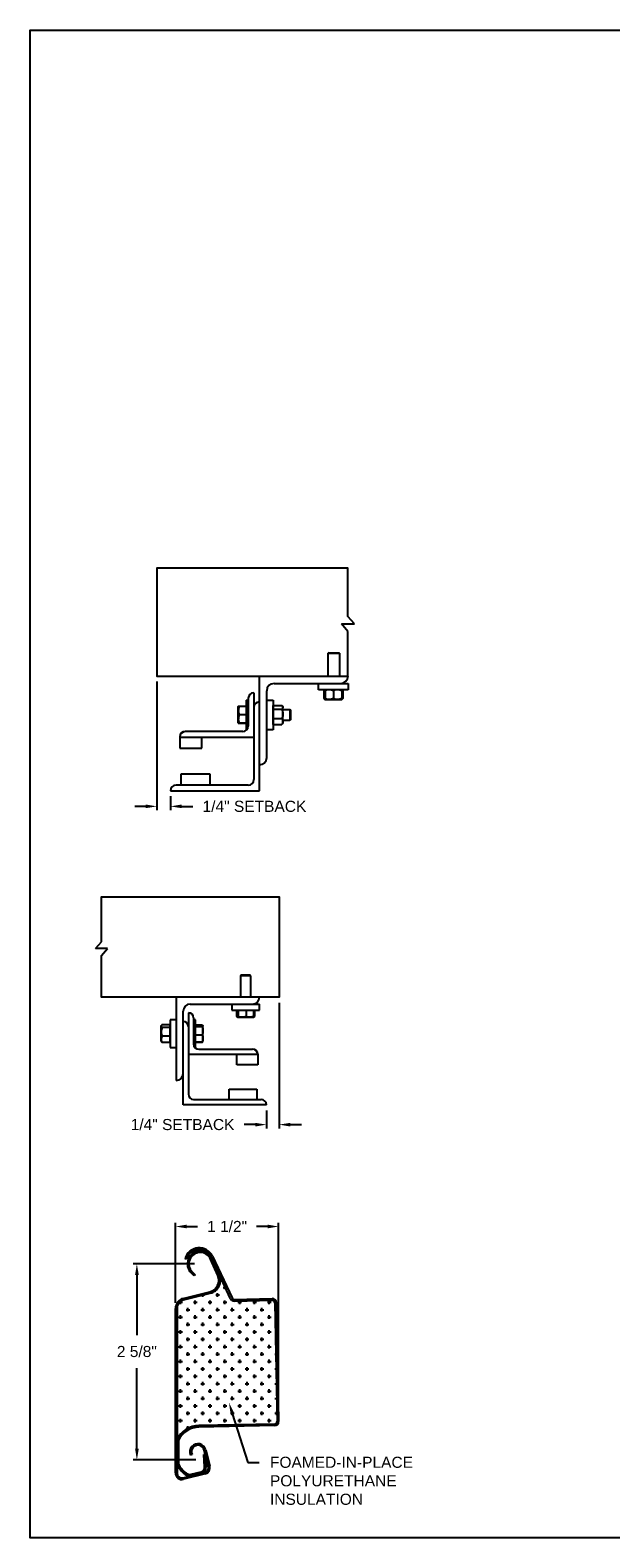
# Model space of a CAD drawing. Header units: inches. Extents: x 169.6 to 213.7, y 195.1 to 247.7.
# Tile 11 of 51: x 169.6 to 174.5, y 214.8 to 227.5. Entities that reach past the tile are written whole.
import ezdxf
from ezdxf import colors
from ezdxf.entities.mleader import LeaderData, LeaderLine
from ezdxf.math import Vec2, Vec3

# ---------------------------------------------------------------- set-up
doc = ezdxf.new("R2010")
doc.units = ezdxf.units.IN
doc.header["$LTSCALE"] = 0.25
doc.header["$MEASUREMENT"] = 0
doc.layers.add('ANNOTATIONS', color=1, linetype='Continuous')
doc.layers.add('DETAILS', color=4, linetype='Continuous')
doc.styles.add('ARIAL', font='arial.ttf', dxfattribs={"height": 0.09375})
doc.dimstyles.new('ARIAL', dxfattribs={"dimtxt": 0.09375, "dimasz": 0.09375, "dimexe": 0.03125, "dimexo": 0.046875, "dimgap": 0.09, "dimtad": 0, "dimtih": 1, "dimtoh": 1, "dimdec": 4, "dimzin": 0, "dimdsep": 46, "dimlunit": 4, "dimtxsty": 'ARIAL', "dimcen": 0.09, "dimadec": 0, "dimazin": 0, "dimtfac": 1, "dimtdec": 4, "dimtix": 1, "dimtofl": 0, "dimtmove": 0, "dimatfit": 3, "dimfxl": 0.18, "dimfrac": 2, "dimtolj": 1, "dimtzin": 0, "dimarcsym": 0})
doc.dimstyles.new('STANDARD$0', dxfattribs={"dimtxt": 0.09375, "dimasz": 0.09375, "dimexe": 0.03125, "dimexo": 0.046875, "dimgap": 0.09, "dimtad": 0, "dimtih": 1, "dimtoh": 1, "dimdec": 4, "dimzin": 0, "dimdsep": 46, "dimtxsty": 'ARIAL', "dimcen": 0.09, "dimadec": 0, "dimazin": 0, "dimtfac": 1, "dimtdec": 4, "dimtofl": 0, "dimtmove": 0, "dimatfit": 1, "dimfxl": 1, "dimtolj": 1, "dimtzin": 0, "dimarcsym": 0})

# ---------------------------------------------------------------- blocks, each defined once
blk = doc.blocks.new('*D42')
at = {"layer": 'ANNOTATIONS', "color": 0, "lineweight": -2, "transparency": 16777216}
for p, q in [((170.659, 221.991), (170.659, 220.906)), ((170.774, 221.022), (170.774, 220.906)), ((170.565, 220.937), (170.472, 220.937)), ((170.868, 220.937), (170.962, 220.937))]:
    blk.add_line(p, q, dxfattribs=at)
at = {"layer": 'ANNOTATIONS', "color": 0, "transparency": 16777216}
for points in [[(170.565, 220.953), (170.565, 220.922), (170.659, 220.937)], [(170.868, 220.953), (170.868, 220.922), (170.774, 220.937)]]:
    blk.add_solid(points, dxfattribs=at)
at = {"layer": 'defpoints', "color": 0, "transparency": 16777216}
for p in [(170.659, 222.038), (170.774, 221.069), (170.774, 220.937)]:
    blk.add_point(p, dxfattribs=at)
at = {"layer": 'ANNOTATIONS', "color": 0, "transparency": 16777216, "insert": (171.483, 220.937), "char_height": 0.09375, "attachment_point": 5, "style": 'ARIAL'}
blk.add_mtext('\\A1;1/4" SETBACK', dxfattribs=at)
blk = doc.blocks.new('*D41')
at = {"layer": 'ANNOTATIONS', "color": 0, "lineweight": -2, "transparency": 16777216}
for p, q in [((171.692, 219.277), (171.692, 218.217)), ((171.584, 218.369), (171.584, 218.217)), ((171.49, 218.249), (171.397, 218.249)), ((171.786, 218.249), (171.88, 218.249))]:
    blk.add_line(p, q, dxfattribs=at)
at = {"layer": 'ANNOTATIONS', "color": 0, "transparency": 16777216}
for points in [[(171.49, 218.264), (171.49, 218.233), (171.584, 218.249)], [(171.786, 218.264), (171.786, 218.233), (171.692, 218.249)]]:
    blk.add_solid(points, dxfattribs=at)
at = {"layer": 'defpoints', "color": 0, "transparency": 16777216}
for p in [(171.692, 219.324), (171.584, 218.416), (171.584, 218.249)]:
    blk.add_point(p, dxfattribs=at)
at = {"layer": 'ANNOTATIONS', "color": 0, "transparency": 16777216, "insert": (170.876, 218.249), "char_height": 0.09375, "attachment_point": 5, "style": 'ARIAL'}
blk.add_mtext('\\A1;1/4" SETBACK', dxfattribs=at)
blk = doc.blocks.new('*D49')
at = {"layer": 'ANNOTATIONS', "color": 0, "lineweight": -2, "transparency": 16777216}
for p, q in [((170.816, 216.743), (170.816, 217.419)), ((171.687, 215.789), (171.687, 217.419)), ((170.91, 217.388), (171.003, 217.388)), ((171.594, 217.388), (171.5, 217.388))]:
    blk.add_line(p, q, dxfattribs=at)
at = {"layer": 'ANNOTATIONS', "color": 0, "transparency": 16777216}
for points in [[(170.91, 217.404), (170.91, 217.373), (170.816, 217.388)], [(171.594, 217.404), (171.594, 217.373), (171.687, 217.388)]]:
    blk.add_solid(points, dxfattribs=at)
at = {"layer": 'defpoints', "color": 0, "transparency": 16777216}
for p in [(171.687, 217.388), (170.816, 216.696), (171.687, 215.742)]:
    blk.add_point(p, dxfattribs=at)
at = {"layer": 'ANNOTATIONS', "color": 0, "transparency": 16777216, "insert": (171.252, 217.388), "char_height": 0.0938, "attachment_point": 5, "style": 'ARIAL'}
blk.add_mtext('\\A1;1 1/2"', dxfattribs=at)
blk = doc.blocks.new('*D50')
at = {"layer": 'ANNOTATIONS', "color": 0, "lineweight": -2, "transparency": 16777216}
for p, q in [((170.978, 217.073), (170.459, 217.073)), ((170.49, 216.979), (170.49, 216.47)), ((170.49, 215.511), (170.49, 216.193)), ((170.987, 215.417), (170.459, 215.417))]:
    blk.add_line(p, q, dxfattribs=at)
at = {"layer": 'ANNOTATIONS', "color": 0, "transparency": 16777216}
for points in [[(170.475, 216.979), (170.506, 216.979), (170.49, 217.073)], [(170.475, 215.511), (170.506, 215.511), (170.49, 215.417)]]:
    blk.add_solid(points, dxfattribs=at)
at = {"layer": 'defpoints', "color": 0, "transparency": 16777216}
for p in [(171.025, 217.073), (170.49, 215.417), (171.034, 215.417)]:
    blk.add_point(p, dxfattribs=at)
at = {"layer": 'ANNOTATIONS', "color": 0, "transparency": 16777216, "insert": (170.49, 216.332), "char_height": 0.0938, "attachment_point": 5, "style": 'ARIAL'}
blk.add_mtext('\\A1;2 5/8"', dxfattribs=at)

msp = doc.modelspace()

# ---------------------------------------------------------------- hatches: boundary and pattern name
at = {"layer": 'DETAILS'}
h = msp.add_hatch(dxfattribs=at)
h.set_pattern_fill('CROSS', color=256, scale=0.25, style=0)
h.set_pattern_definition([(0, (157.40541, 203.435784), (0.0625, 0.0625), [0.03125, -0.09375]), (90, (157.421035, 203.42016), (-0.0625, 0.0625), [0.03125, -0.09375])])
h.paths.add_polyline_path([(170.82897, 215.59279), (170.83153, 215.59279, -0.27814768), (171.01353, 215.70735), (171.65404, 215.71965, 0.41421356), (171.67411, 215.74051), (171.65483, 216.74476, 0.41421356), (171.63397, 216.76483), (171.31388, 216.75868, -0.29621349), (171.28181, 216.77865), (171.183, 216.98958), (171.18577, 216.98013, -0.46630766), (171.1098, 216.82435), (170.88511, 216.76833, 0.34432761), (170.82897, 216.69648)])

# ---------------------------------------------------------------- linework, layer by layer
at = {"layer": 'defpoints'}
msp.add_lwpolyline([(189.05875, 214.75854), (169.58887, 214.75854), (169.58887, 227.49365), (189.05875, 227.49365)], close=True, dxfattribs=at)
at = {"layer": 'DETAILS'}
for p, q in [((172.32668, 222.47822), (172.27235, 222.54147)), ((172.21802, 222.47822), (172.32668, 222.47822)), ((172.27235, 222.41496), (172.21802, 222.47822)), ((172.11086, 222.23447), (172.10625, 222.22986)), ((172.10625, 222.03772), (172.10625, 222.22986)), ((172.10625, 222.22986), (172.2, 222.22986)), ((172.11086, 222.23447), (172.1954, 222.23447)), ((172.1954, 222.23447), (172.2, 222.22986)), ((172.2, 222.22986), (172.2, 222.03772)), ((171.52434, 221.06897), (171.52434, 222.03772)), ((171.64934, 221.97522), (172.27434, 221.97522)), ((172.02434, 221.92197), (172.02434, 221.97522)), ((172.27434, 221.97522), (172.27434, 221.92197)), ((171.43059, 221.85022), (171.43059, 221.61584)), ((171.47746, 221.89709), (171.47746, 221.16272)), ((171.58684, 221.35022), (171.58684, 221.91272)), ((172.27434, 221.92197), (172.02434, 221.92197)), ((172.07335, 221.91439), (172.07028, 221.91259)), ((172.07028, 221.91259), (172.07028, 221.84822)), ((172.07335, 221.84642), (172.07028, 221.84822)), ((172.07244, 221.91259), (172.07244, 221.84822)), ((172.07681, 221.84587), (172.07244, 221.84822)), ((172.07587, 221.91924), (172.07886, 221.92182)), ((172.07903, 221.91387), (172.07639, 221.91259)), ((172.07639, 221.91259), (172.07639, 221.84822)), ((172.07903, 221.84694), (172.07639, 221.84822)), ((172.07903, 221.91259), (172.07903, 221.84822)), ((172.14934, 221.91259), (172.14934, 221.84822)), ((172.21965, 221.91259), (172.21965, 221.84822)), ((172.22228, 221.91259), (172.22228, 221.84822)), ((172.22624, 221.91259), (172.22624, 221.84822)), ((172.2284, 221.91259), (172.2284, 221.84822)), ((171.34659, 221.7799), (171.3466, 221.77992)), ((171.34659, 221.7799), (171.34659, 221.7799)), ((171.34659, 221.63928), (171.34659, 221.7799)), ((171.41209, 221.7818), (171.35287, 221.7818)), ((171.41209, 221.78107), (171.35287, 221.78107)), ((171.41209, 221.78103), (171.35287, 221.78103)), ((171.41209, 221.78081), (171.35287, 221.78081)), ((171.41209, 221.77997), (171.35287, 221.77997)), ((171.41209, 221.83459), (171.43059, 221.83459)), ((171.41209, 221.83459), (171.41209, 221.58459)), ((171.58684, 221.83459), (171.64009, 221.83459)), ((171.64009, 221.83459), (171.64009, 221.58459)), ((171.64009, 221.7799), (171.64209, 221.7799)), ((171.64209, 221.62909), (171.64209, 221.79009)), ((171.64209, 221.79009), (171.71384, 221.79009)), ((171.64209, 221.75899), (171.71384, 221.75899)), ((171.71821, 221.78571), (171.72321, 221.7799)), ((171.72321, 221.63928), (171.72321, 221.7799)), ((171.72321, 221.75647), (171.78248, 221.75647)), ((171.78248, 221.75647), (171.78709, 221.75186)), ((171.78248, 221.75647), (171.78248, 221.66272)), ((171.78709, 221.75186), (171.78709, 221.66732)), ((172.07903, 221.83884), (172.07587, 221.84156)), ((172.07903, 221.83884), (172.21965, 221.83884)), ((171.34659, 221.63928), (171.34659, 221.63928)), ((171.3466, 221.63925), (171.3466, 221.63926)), ((171.34661, 221.63925), (171.3466, 221.63925)), ((171.34664, 221.63919), (171.34661, 221.63925)), ((171.35264, 221.63921), (171.35287, 221.63837)), ((171.35264, 221.63821), (171.35287, 221.63738)), ((171.41209, 221.70972), (171.35287, 221.70972)), ((171.41209, 221.63935), (171.35287, 221.63935)), ((171.41209, 221.63921), (171.35287, 221.63921)), ((171.41209, 221.63837), (171.35287, 221.63837)), ((171.41209, 221.63816), (171.35287, 221.63816)), ((171.41209, 221.63811), (171.35287, 221.63811)), ((171.41209, 221.63738), (171.35287, 221.63738)), ((171.64209, 221.63928), (171.64009, 221.63928)), ((171.64209, 221.67849), (171.71384, 221.67849)), ((171.64209, 221.62909), (171.71384, 221.62909)), ((171.72321, 221.63928), (171.71821, 221.63347)), ((171.78248, 221.66272), (171.72321, 221.66272)), ((171.78709, 221.66732), (171.78248, 221.66272)), ((170.85246, 221.5255), (170.85246, 221.42834)), ((170.85246, 221.52209), (171.47746, 221.52209)), ((171.38371, 221.56897), (170.89934, 221.56897)), ((171.03996, 221.42834), (171.03996, 221.52209)), ((171.41865, 221.58459), (171.41209, 221.58459)), ((171.64009, 221.58459), (171.58684, 221.58459)), ((170.85246, 221.42834), (171.03996, 221.42834)), ((171.11028, 221.20959), (170.86028, 221.20959)), ((170.86028, 221.20959), (170.86028, 221.11584)), ((171.11028, 221.11584), (171.11028, 221.20959)), ((171.43059, 221.11584), (170.82121, 221.11584)), ((170.77434, 221.06897), (171.52434, 221.06897)), ((170.14123, 219.73524), (170.19176, 219.79408)), ((170.24229, 219.73524), (170.14123, 219.73524)), ((170.19176, 219.67641), (170.24229, 219.73524)), ((171.36878, 219.50999), (171.36446, 219.50567)), ((171.36446, 219.50567), (171.36446, 219.32554)), ((171.45235, 219.50567), (171.36446, 219.50567)), ((171.44804, 219.50999), (171.36878, 219.50999)), ((171.45235, 219.50567), (171.44804, 219.50999)), ((171.45235, 219.32554), (171.45235, 219.50567)), ((170.82247, 219.32554), (170.82247, 218.62241)), ((170.88106, 218.41734), (170.88106, 219.20835)), ((170.92501, 219.1937), (170.92501, 218.50523)), ((170.93966, 219.26695), (171.5256, 219.26695)), ((171.29122, 219.26695), (171.29122, 219.21702)), ((171.29122, 219.21702), (171.5256, 219.21702)), ((171.3326, 219.21702), (171.3326, 219.1615)), ((171.34079, 219.21702), (171.34079, 219.1615)), ((171.34434, 219.21702), (171.34434, 219.1615)), ((171.41196, 219.21702), (171.41196, 219.1615)), ((171.47603, 219.21702), (171.47603, 219.1615)), ((171.48421, 219.21702), (171.48421, 219.1615)), ((171.5256, 219.21702), (171.5256, 219.26695)), ((170.69462, 219.05884), (170.69333, 219.05755)), ((170.69333, 219.05755), (170.69333, 218.97829)), ((170.69714, 219.08677), (170.69462, 219.08384)), ((170.69462, 218.952), (170.69462, 219.08384)), ((170.77067, 219.09201), (170.70341, 219.09201)), ((170.77067, 219.07006), (170.70341, 219.07006)), ((170.77067, 218.94383), (170.77067, 219.09201)), ((170.77255, 219.08384), (170.77067, 219.08384)), ((170.82247, 219.13511), (170.77255, 219.13511)), ((170.77255, 219.13511), (170.77255, 218.90073)), ((170.96896, 219.14976), (170.96896, 218.93003)), ((170.9863, 219.13511), (170.96896, 219.13511)), ((170.9863, 218.90073), (170.9863, 219.13511)), ((170.9863, 219.09123), (171.04182, 219.09123)), ((170.9863, 219.08795), (171.04182, 219.08795)), ((170.9863, 219.07876), (171.04182, 219.07876)), ((171.04771, 219.08384), (171.04647, 219.08598)), ((171.04771, 218.952), (171.04771, 219.08336)), ((171.33578, 219.15949), (171.34249, 219.15562)), ((171.34256, 219.15562), (171.47425, 219.15562)), ((171.47433, 219.15562), (171.48104, 219.15949)), ((171.48421, 219.1615), (171.47532, 219.15797)), ((171.48099, 219.15947), (171.48421, 219.1615)), ((170.69333, 218.97829), (170.69462, 218.97701)), ((170.69462, 218.952), (170.69714, 218.94908)), ((170.77067, 218.99597), (170.70341, 218.99597)), ((170.77067, 218.94383), (170.70341, 218.94383)), ((170.77067, 218.952), (170.77255, 218.952)), ((170.9863, 219.00873), (171.04182, 219.00873)), ((170.9863, 218.94789), (171.04182, 218.94789)), ((170.9863, 218.94461), (171.04182, 218.94461)), ((171.04309, 218.94852), (171.04182, 218.94461)), ((171.04647, 218.94986), (171.04771, 218.952)), ((170.77255, 218.90073), (170.82247, 218.90073)), ((171.51095, 218.84214), (170.92501, 218.84214)), ((170.98015, 218.90073), (170.9863, 218.90073)), ((171.0129, 218.88609), (171.467, 218.88609)), ((171.33517, 218.75425), (171.33517, 218.84214)), ((171.51095, 218.84641), (171.51095, 218.75425)), ((171.51095, 218.75425), (171.33517, 218.75425)), ((171.26925, 218.46128), (171.26925, 218.54917)), ((171.26925, 218.54917), (171.50362, 218.54917)), ((171.50362, 218.54917), (171.50362, 218.46128)), ((171.58419, 218.41734), (170.88106, 218.41734)), ((170.96896, 218.46128), (171.54024, 218.46128)), ((171.1284, 217.13723), (171.29356, 216.78465)), ((170.91105, 217.1126), (170.89828, 217.1159)), ((171.17373, 216.97477), (171.11262, 217.11203)), ((171.28181, 216.77865), (171.11646, 217.13164)), ((171.12466, 217.11739), (171.18577, 216.98013)), ((170.97354, 216.9707), (170.94816, 216.99608)), ((170.95748, 217.00541), (170.98286, 216.98002)), ((170.98286, 216.98002), (170.97354, 216.9707)), ((171.18577, 216.98013), (171.183, 216.98958)), ((170.88192, 216.78113), (171.10661, 216.83715)), ((170.88511, 216.76833), (171.1098, 216.82435)), ((171.31249, 216.77287), (171.63267, 216.77902)), ((171.31388, 216.75868), (171.63397, 216.76483)), ((170.81579, 215.30682), (170.81579, 216.69648)), ((170.82897, 216.69648), (170.82897, 215.30682)), ((171.65483, 216.74476), (171.67411, 215.74051)), ((171.66801, 216.74501), (171.68727, 215.74178)), ((171.65404, 215.71965), (171.01353, 215.70735)), ((171.65327, 215.70645), (171.01378, 215.69417)), ((170.82883, 215.58722), (170.82883, 215.38146)), ((170.83153, 215.59279), (170.82897, 215.59279)), ((170.84201, 215.58425), (170.84201, 215.38428)), ((171.09357, 215.36227), (171.05965, 215.49832)), ((171.07244, 215.50151), (171.10636, 215.36546)), ((170.95582, 215.46127), (170.94283, 215.45803)), ((171.05509, 215.46294), (171.06824, 215.46386)), ((171.06243, 215.35793), (171.05509, 215.46294)), ((171.06824, 215.46386), (171.07558, 215.35885)), ((170.88139, 215.26588), (171.06283, 215.31111)), ((171.06602, 215.29832), (170.88458, 215.25308)), ((170.9478, 215.29602), (171.03286, 215.31723))]:
    msp.add_line(p, q, dxfattribs=at)
for points in [[(172.27235, 222.54147), (172.27235, 222.94972), (170.65901, 222.94972), (170.65901, 222.03772), (172.27434, 222.03772)], [(172.27235, 222.03772), (172.27235, 222.41496)], [(170.19176, 219.79408), (170.19176, 220.17378), (171.69231, 220.17378), (171.69231, 219.32554), (170.19176, 219.32554), (170.19176, 219.67641)]]:
    msp.add_lwpolyline(points, dxfattribs=at)
for centre, radius, start, end in [((171.64934, 221.91272), 0.0625, 90, 180), ((172.21184, 222.03772), 0.0625, 270, 0), ((171.47746, 221.85022), 0.04688, 90, 180), ((171.52434, 221.77209), 0.04688, 90, 180), ((171.38371, 221.61584), 0.04688, 270, 0), ((170.89769, 221.52373), 0.04527, 87.917978, 177.754387), ((170.89934, 221.52209), 0.04688, 90, 180), ((171.52434, 221.35022), 0.0625, 270, 0), ((170.82121, 221.06897), 0.04688, 90, 180), ((171.43059, 221.16272), 0.04688, 270, 0), ((171.467, 219.32554), 0.05859, 270, 0), ((170.93966, 219.20835), 0.05859, 90, 180), ((170.92501, 219.14976), 0.04395, 0, 90), ((170.88106, 219.07652), 0.04395, 0, 90), ((171.0129, 218.93003), 0.04395, 180, 270), ((171.46854, 218.84368), 0.04244, 2.245613, 92.082022), ((171.467, 218.84214), 0.04395, 0, 90), ((170.82247, 218.68101), 0.05859, 270, 0), ((170.96896, 218.50523), 0.04395, 180, 270), ((171.54024, 218.41734), 0.04395, 0, 90), ((171.01718, 217.08513), 0.12282, 25.1, 165.490297), ((171.01718, 217.08513), 0.10963, 25.1, 165.490297), ((171.02517, 217.07309), 0.10891, 24, 225), ((171.02517, 217.07309), 0.09572, 24, 225), ((171.08243, 216.93412), 0.09994, 284, 24), ((171.08243, 216.93412), 0.11312, 284, 24), ((170.90302, 216.69648), 0.08724, 104, 180), ((170.90302, 216.69648), 0.07405, 104, 180), ((171.31321, 216.79336), 0.03468, 205.1, 271.1), ((171.31209, 216.79333), 0.02047, 205.1, 271.1), ((171.63334, 216.74435), 0.03468, 1.1, 91.1), ((171.63436, 216.74436), 0.02047, 1.1, 91.1), ((171.6526, 215.74112), 0.03468, 271.1, 1.1), ((171.65364, 215.74011), 0.02047, 271.1, 1.1), ((171.01753, 215.49914), 0.20824, 91.1, 154.978213), ((171.01753, 215.49914), 0.19506, 91.1, 154.132218), ((171.00591, 215.48492), 0.06857, 14, 203.092764), ((171.00591, 215.48492), 0.05539, 14, 205.282824), ((171.03311, 215.47162), 0.2233, 203.815296, 232.539913), ((171.03311, 215.47162), 0.21011, 204.562441, 232.539913), ((171.02339, 215.3552), 0.03913, 284, 4), ((171.02339, 215.3552), 0.05232, 284, 4), ((171.05262, 215.35206), 0.0422, 284, 14), ((171.05262, 215.35206), 0.05539, 284, 14), ((170.87118, 215.30682), 0.05539, 180, 284), ((170.87118, 215.30682), 0.0422, 180, 284), ((170.93571, 215.34451), 0.06315, 232.539913, 284), ((170.93571, 215.34451), 0.04997, 232.539913, 284)]:
    msp.add_arc(centre, radius, start, end, dxfattribs=at)
for points, knots in [([(172.07028, 221.91259), (172.07209, 221.91546), (172.07391, 221.91834), (172.07586, 221.91923), (172.07587, 221.91923)], [0, 0, 0, 0, 0.99332562, 1, 1, 1, 1]), ([(172.07028, 221.84822), (172.07209, 221.84535), (172.07391, 221.84246), (172.07586, 221.84158), (172.07587, 221.84157)], [0, 0, 0, 0, 0.99332562, 1, 1, 1, 1]), ([(172.07244, 221.91259), (172.07311, 221.91396), (172.07471, 221.91719), (172.07646, 221.92013), (172.07755, 221.92061), (172.07766, 221.92066)], [0, 0, 0, 0, 0.39860917, 0.94310679, 1, 1, 1, 1]), ([(172.07903, 221.9159), (172.07851, 221.9157), (172.07625, 221.91486), (172.0741, 221.91358), (172.07244, 221.91259)], [0, 0, 0, 0, 0.22784114, 1, 1, 1, 1]), ([(172.07244, 221.84822), (172.07311, 221.84685), (172.07471, 221.84362), (172.07646, 221.84068), (172.07755, 221.8402), (172.07766, 221.84015)], [0, 0, 0, 0, 0.39860917, 0.94310679, 1, 1, 1, 1]), ([(172.07639, 221.84822), (172.07663, 221.84683), (172.07719, 221.84355), (172.07802, 221.84007), (172.07861, 221.83952), (172.07886, 221.83929)], [0, 0, 0, 0, 0.30001685, 0.70983799, 1, 1, 1, 1]), ([(172.11418, 221.92197), (172.10926, 221.92161), (172.09924, 221.92088), (172.08759, 221.91668), (172.08096, 221.91351), (172.07903, 221.91259)], [0, 0, 0, 0, 0.40629057, 0.82726642, 1, 1, 1, 1]), ([(172.07903, 221.91259), (172.07903, 221.91398), (172.07903, 221.91728), (172.07903, 221.92108), (172.07903, 221.92167), (172.07903, 221.92197)], [0, 0, 0, 0, 0.26545991, 0.62807649, 1, 1, 1, 1]), ([(172.11418, 221.83884), (172.10926, 221.8392), (172.09924, 221.83992), (172.08759, 221.84413), (172.08096, 221.8473), (172.07903, 221.84822)], [0, 0, 0, 0, 0.40629057, 0.82726642, 1, 1, 1, 1]), ([(172.07903, 221.84822), (172.07903, 221.84682), (172.07903, 221.84353), (172.07903, 221.83973), (172.07903, 221.83914), (172.07903, 221.83884)], [0, 0, 0, 0, 0.26545991, 0.62807649, 1, 1, 1, 1]), ([(172.14934, 221.91259), (172.14387, 221.91505), (172.13274, 221.92007), (172.12058, 221.92195), (172.11435, 221.92197), (172.11418, 221.92197)], [0, 0, 0, 0, 0.48434141, 0.98632773, 1, 1, 1, 1]), ([(172.14934, 221.84822), (172.14387, 221.84575), (172.13274, 221.84074), (172.12058, 221.83886), (172.11435, 221.83884), (172.11418, 221.83884)], [0, 0, 0, 0, 0.48434141, 0.98632773, 1, 1, 1, 1]), ([(172.18449, 221.92197), (172.17957, 221.92161), (172.16955, 221.92088), (172.1579, 221.91668), (172.15127, 221.91351), (172.14934, 221.91259)], [0, 0, 0, 0, 0.40629057, 0.82726642, 1, 1, 1, 1]), ([(172.18449, 221.83884), (172.17957, 221.8392), (172.16955, 221.83992), (172.1579, 221.84413), (172.15127, 221.8473), (172.14934, 221.84822)], [0, 0, 0, 0, 0.40629057, 0.82726642, 1, 1, 1, 1]), ([(172.21965, 221.91259), (172.21418, 221.91505), (172.20305, 221.92007), (172.19089, 221.92195), (172.18466, 221.92197), (172.18449, 221.92197)], [0, 0, 0, 0, 0.48434141, 0.98632773, 1, 1, 1, 1]), ([(172.21965, 221.84822), (172.21418, 221.84575), (172.20305, 221.84074), (172.19089, 221.83886), (172.18466, 221.83884), (172.18449, 221.83884)], [0, 0, 0, 0, 0.48434141, 0.98632773, 1, 1, 1, 1]), ([(172.21965, 221.91259), (172.21965, 221.91398), (172.21965, 221.91728), (172.21965, 221.92108), (172.21965, 221.92167), (172.21965, 221.92197)], [0, 0, 0, 0, 0.26545991, 0.62807649, 1, 1, 1, 1]), ([(172.21965, 221.84822), (172.21965, 221.84682), (172.21965, 221.84353), (172.21965, 221.83973), (172.21965, 221.83914), (172.21965, 221.83884)], [0, 0, 0, 0, 0.26545991, 0.62807649, 1, 1, 1, 1]), ([(172.21982, 221.92166), (172.22012, 221.92125), (172.2208, 221.92034), (172.22162, 221.91658), (172.22212, 221.91358), (172.22228, 221.91259)], [0, 0, 0, 0, 0.36178326, 0.79041419, 1, 1, 1, 1]), ([(172.21982, 221.83915), (172.22012, 221.83956), (172.2208, 221.84047), (172.22162, 221.84423), (172.22212, 221.84723), (172.22228, 221.84822)], [0, 0, 0, 0, 0.36127383, 0.7902469, 1, 1, 1, 1]), ([(172.22102, 221.92051), (172.22129, 221.92036), (172.2226, 221.91962), (172.22434, 221.91655), (172.22577, 221.91357), (172.22624, 221.91259)], [0, 0, 0, 0, 0.15175447, 0.72144224, 1, 1, 1, 1]), ([(172.22102, 221.84029), (172.22129, 221.84045), (172.2226, 221.84118), (172.22434, 221.84426), (172.22577, 221.84724), (172.22624, 221.84822)], [0, 0, 0, 0, 0.15175447, 0.72144224, 1, 1, 1, 1]), ([(172.2284, 221.91259), (172.22659, 221.91546), (172.22477, 221.91834), (172.22281, 221.91923), (172.2228, 221.91923)], [0, 0, 0, 0, 0.99332562, 1, 1, 1, 1]), ([(172.2284, 221.84822), (172.22659, 221.84535), (172.22477, 221.84246), (172.22281, 221.84158), (172.2228, 221.84157)], [0, 0, 0, 0, 0.993325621, 1, 1, 1, 1]), ([(171.35287, 221.77997), (171.35111, 221.77427), (171.34757, 221.76275), (171.34692, 221.75085), (171.34659, 221.74485)], [0, 0, 0, 0, 0.49545796, 1, 1, 1, 1]), ([(171.34659, 221.7799), (171.3468, 221.77991), (171.34723, 221.77993), (171.34991, 221.77995), (171.35211, 221.77997), (171.35287, 221.77997)], [0, 0, 0, 0, 0.3928666, 0.79169603, 1, 1, 1, 1]), ([(171.34659, 221.74485), (171.3466, 221.74401), (171.34665, 221.73771), (171.34802, 221.72582), (171.35124, 221.71512), (171.35287, 221.70972)], [0, 0, 0, 0, 0.07010266, 0.53079095, 1, 1, 1, 1]), ([(171.35287, 221.78081), (171.35152, 221.7807), (171.34882, 221.78046), (171.34692, 221.78016), (171.34672, 221.77998), (171.34665, 221.77992)], [0, 0, 0, 0, 0.39883061, 0.80149747, 1, 1, 1, 1]), ([(171.35287, 221.78103), (171.35152, 221.78088), (171.34882, 221.78059), (171.34693, 221.78022), (171.34673, 221.78), (171.34667, 221.77993)], [0, 0, 0, 0, 0.40277376, 0.80942169, 1, 1, 1, 1]), ([(171.35287, 221.7818), (171.35153, 221.78155), (171.34883, 221.78105), (171.34698, 221.78044), (171.34678, 221.78009), (171.34672, 221.77999)], [0, 0, 0, 0, 0.41812145, 0.84026469, 1, 1, 1, 1]), ([(171.71384, 221.79009), (171.71523, 221.78877), (171.71853, 221.78566), (171.72233, 221.78047), (171.72292, 221.77653), (171.72321, 221.77454)], [0, 0, 0, 0, 0.26545991, 0.62807649, 1, 1, 1, 1]), ([(171.72321, 221.77454), (171.7232, 221.77418), (171.72314, 221.77185), (171.7216, 221.76751), (171.71785, 221.7627), (171.71483, 221.75991), (171.71384, 221.75899)], [0, 0, 0, 0, 0.06653229, 0.43528257, 0.81455084, 1, 1, 1, 1]), ([(171.71384, 221.75899), (171.7163, 221.75273), (171.72132, 221.73999), (171.7232, 221.72607), (171.72321, 221.71893), (171.72321, 221.71874)], [0, 0, 0, 0, 0.48434141, 0.98632773, 1, 1, 1, 1]), ([(171.72321, 221.71874), (171.72286, 221.71311), (171.72213, 221.70164), (171.71793, 221.6883), (171.71476, 221.6807), (171.71384, 221.67849)], [0, 0, 0, 0, 0.40629057, 0.82726642, 1, 1, 1, 1]), ([(171.35287, 221.70972), (171.35111, 221.70401), (171.34757, 221.69247), (171.34692, 221.68055), (171.34659, 221.67454)], [0, 0, 0, 0, 0.49545796, 1, 1, 1, 1]), ([(171.34659, 221.67454), (171.3466, 221.6737), (171.34665, 221.66738), (171.34802, 221.65547), (171.35124, 221.64475), (171.35287, 221.63935)], [0, 0, 0, 0, 0.070102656, 0.530790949, 1, 1, 1, 1]), ([(171.35287, 221.63935), (171.35211, 221.63934), (171.34993, 221.63933), (171.34725, 221.63931), (171.34681, 221.63929), (171.34659, 221.63928)], [0, 0, 0, 0, 0.2083045, 0.6015254, 1, 1, 1, 1]), ([(171.34659, 221.63928), (171.34666, 221.63927), (171.34687, 221.63926), (171.3488, 221.63924), (171.35151, 221.63922), (171.35287, 221.63921)], [0, 0, 0, 0, 0.22973043, 0.61267004, 1, 1, 1, 1]), ([(171.71384, 221.67849), (171.7163, 221.67465), (171.72132, 221.66683), (171.7232, 221.65829), (171.72321, 221.65391), (171.72321, 221.65379)], [0, 0, 0, 0, 0.484341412, 0.986327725, 1, 1, 1, 1]), ([(171.72321, 221.65379), (171.72286, 221.65033), (171.72213, 221.6433), (171.71793, 221.63511), (171.71476, 221.63045), (171.71384, 221.62909)], [0, 0, 0, 0, 0.40629057, 0.82726642, 1, 1, 1, 1]), ([(171.71805, 221.63357), (171.71764, 221.63299), (171.71653, 221.63146), (171.71488, 221.63), (171.71384, 221.62909)], [0, 0, 0, 0, 0.37432244, 1, 1, 1, 1]), ([(170.70341, 219.09201), (170.7021, 219.09109), (170.69901, 219.08889), (170.69545, 219.08522), (170.6949, 219.08244), (170.69462, 219.08104)], [0, 0, 0, 0, 0.26545991, 0.62807649, 1, 1, 1, 1]), ([(170.69462, 219.08104), (170.69463, 219.08079), (170.69469, 219.07914), (170.69613, 219.07607), (170.69965, 219.07268), (170.70248, 219.07071), (170.70341, 219.07006)], [0, 0, 0, 0, 0.06653229, 0.43528257, 0.81455084, 1, 1, 1, 1]), ([(170.70341, 219.07006), (170.7011, 219.0643), (170.6964, 219.05257), (170.69464, 219.03976), (170.69462, 219.03319), (170.69462, 219.03302)], [0, 0, 0, 0, 0.48434141, 0.98632773, 1, 1, 1, 1]), ([(171.04182, 219.09123), (171.04254, 219.09059), (171.0445, 219.08885), (171.04567, 219.08707), (171.04642, 219.08595)], [0, 0, 0, 0, 0.36956739, 1, 1, 1, 1]), ([(171.04182, 219.08795), (171.04253, 219.08764), (171.04458, 219.08674), (171.04709, 219.08521), (171.0475, 219.08398), (171.04771, 219.08336)], [0, 0, 0, 0, 0.2083045, 0.6015254, 1, 1, 1, 1]), ([(171.04771, 219.08336), (171.04763, 219.083), (171.04744, 219.08205), (171.04563, 219.0805), (171.04309, 219.07934), (171.04182, 219.07876)], [0, 0, 0, 0, 0.22973043, 0.61267004, 1, 1, 1, 1]), ([(171.04182, 219.07876), (171.04346, 219.07307), (171.04678, 219.0616), (171.0474, 219.04973), (171.04771, 219.04374)], [0, 0, 0, 0, 0.49545796, 1, 1, 1, 1]), ([(171.34279, 219.15664), (171.34142, 219.15701), (171.33797, 219.15797), (171.33463, 219.16017), (171.3326, 219.1615)], [0, 0, 0, 0, 0.39613311, 1, 1, 1, 1]), ([(171.34256, 219.15562), (171.34252, 219.15562), (171.3422, 219.15568), (171.3416, 219.15696), (171.34106, 219.15998), (171.34079, 219.1615)], [0, 0, 0, 0, 0.07010266, 0.53079095, 1, 1, 1, 1]), ([(171.34434, 219.1615), (171.34405, 219.15986), (171.34347, 219.15654), (171.34287, 219.15593), (171.34256, 219.15562)], [0, 0, 0, 0, 0.49545796, 1, 1, 1, 1]), ([(171.37815, 219.15562), (171.37735, 219.15562), (171.37128, 219.15568), (171.35984, 219.15696), (171.34954, 219.15998), (171.34434, 219.1615)], [0, 0, 0, 0, 0.07010266, 0.53079095, 1, 1, 1, 1]), ([(171.41196, 219.1615), (171.40647, 219.15986), (171.39539, 219.15654), (171.38393, 219.15593), (171.37815, 219.15562)], [0, 0, 0, 0, 0.49545796, 1, 1, 1, 1]), ([(171.444, 219.15562), (171.43974, 219.15582), (171.43115, 219.15622), (171.42048, 219.15873), (171.41414, 219.1608), (171.41196, 219.1615)], [0, 0, 0, 0, 0.3928666, 0.79169603, 1, 1, 1, 1]), ([(171.47603, 219.1615), (171.47201, 219.16024), (171.46394, 219.15771), (171.45317, 219.15588), (171.44648, 219.15569), (171.444, 219.15562)], [0, 0, 0, 0, 0.38329119, 0.77026914, 1, 1, 1, 1]), ([(171.47425, 219.15562), (171.4743, 219.15562), (171.47462, 219.15568), (171.47522, 219.15696), (171.47576, 219.15998), (171.47603, 219.1615)], [0, 0, 0, 0, 0.07010266, 0.53079095, 1, 1, 1, 1]), ([(170.69462, 219.03302), (170.69495, 219.02783), (170.69563, 219.01727), (170.69958, 219.00499), (170.70254, 218.998), (170.70341, 218.99597)], [0, 0, 0, 0, 0.40629057, 0.82726642, 1, 1, 1, 1]), ([(170.70341, 218.99597), (170.7011, 218.99191), (170.6964, 218.98366), (170.69464, 218.97464), (170.69462, 218.97002), (170.69462, 218.9699)], [0, 0, 0, 0, 0.48434141, 0.98632773, 1, 1, 1, 1]), ([(170.69462, 218.9699), (170.69495, 218.96625), (170.69563, 218.95882), (170.69958, 218.95018), (170.70254, 218.94526), (170.70341, 218.94383)], [0, 0, 0, 0, 0.40629057, 0.82726642, 1, 1, 1, 1]), ([(170.69726, 218.94913), (170.6983, 218.948), (170.69995, 218.9462), (170.70246, 218.94447), (170.70341, 218.94383)], [0, 0, 0, 0, 0.62450971, 1, 1, 1, 1]), ([(171.04771, 219.04374), (171.0477, 219.04291), (171.04764, 219.03663), (171.04636, 219.02478), (171.04334, 219.01411), (171.04182, 219.00873)], [0, 0, 0, 0, 0.07010266, 0.53079095, 1, 1, 1, 1]), ([(171.04182, 219.00873), (171.04346, 219.00379), (171.04678, 218.99382), (171.0474, 218.98351), (171.04771, 218.97831)], [0, 0, 0, 0, 0.49545796, 1, 1, 1, 1]), ([(171.04771, 218.97831), (171.0477, 218.97759), (171.04764, 218.97213), (171.04636, 218.96183), (171.04334, 218.95257), (171.04182, 218.94789)], [0, 0, 0, 0, 0.07010266, 0.53079095, 1, 1, 1, 1]), ([(171.04182, 218.94789), (171.04306, 218.94847), (171.04556, 218.94962), (171.04719, 218.95085), (171.04738, 218.95148), (171.0474, 218.95152)], [0, 0, 0, 0, 0.483809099, 0.972271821, 1, 1, 1, 1]), ([(171.04182, 218.94461), (171.04316, 218.94579), (171.04512, 218.94753), (171.04599, 218.94932), (171.04627, 218.9499)], [0, 0, 0, 0, 0.68088301, 1, 1, 1, 1])]:
    msp.add_open_spline(points, degree=3, knots=knots, dxfattribs=at)

# ---------------------------------------------------------------- dimensions: what is measured, and where the dimension line sits
at = {"layer": 'ANNOTATIONS'}
dim = msp.add_linear_dim(base=(170.77434, 220.93748), p1=(170.65901, 222.03772), p2=(170.77434, 221.06897), text='1/4" SETBACK', dimstyle='STANDARD$0', override={"dimarcsym": 1}, dxfattribs=at)
dim.commit()
dim.dimension.update_dxf_attribs({"geometry": '*D42', "text_midpoint": (171.48273, 220.93748), "dimtype": 160})
dim = msp.add_linear_dim(base=(171.58419, 218.24863), p1=(171.69231, 219.32421), p2=(171.58419, 218.41601), angle=180, text='1/4" SETBACK', dimstyle='STANDARD$0', override={"dimarcsym": 1}, dxfattribs=at)
dim.commit()
dim.dimension.update_dxf_attribs({"geometry": '*D41', "text_midpoint": (170.8758, 218.24863)})
dim = msp.add_linear_dim(base=(171.68727, 217.38823), p1=(170.81579, 216.69648), p2=(171.68727, 215.74178), text='1 1/2"', dimstyle='ARIAL', dxfattribs=at)
dim.commit()
dim.dimension.update_dxf_attribs({"geometry": '*D49', "text_midpoint": (171.25153, 217.38823)})
dim = msp.add_linear_dim(base=(170.49038, 215.41724), p1=(171.02517, 217.07309), p2=(171.03356, 215.41724), angle=90, text='2 5/8"', dimstyle='ARIAL', dxfattribs=at)
dim.commit()
dim.dimension.update_dxf_attribs({"geometry": '*D50', "text_midpoint": (170.49038, 216.33164), "dimtype": 160})

# ---------------------------------------------------------------- leaders
ml = msp.add_multileader_mtext('Standard', dxfattribs=at)
ml.set_content('FOAMED-IN-PLACE\\PPOLYURETHANE\\PINSULATION', color=256, style='ARIAL')
ml.set_leader_properties()
ml.build(insert=Vec2(0, 0))
ml.multileader.update_dxf_attribs({"dogleg_length": 0.36, "arrow_head_size": 0.09375})
ctx = ml.context
ctx.base_point, ctx.char_height, ctx.arrow_head_size, ctx.landing_gap_size, ctx.plane_origin = Vec3(171.52399, 215.39607), 0.09375, 0.09375, 0.09, Vec3(170.83534, 214.35324)
notes = []
notes.append((ctx, [(0, (1, 1, 0), (171.42603, 215.39607), (1, 0), 0.09796, [(0, [(171.26797, 215.89948)], 0, [])])]))
ctx.mtext.insert, ctx.mtext.width, ctx.mtext.flow_direction = Vec3(171.61399, 215.44374), 1.4525567, 5
for ctx, leaders in notes:
    for number, flags, end, landing, length, lines in leaders:
        leader = LeaderData()
        leader.index, (leader.has_last_leader_line, leader.has_dogleg_vector, leader.attachment_direction) = number, flags
        leader.last_leader_point, leader.dogleg_vector, leader.dogleg_length = Vec3(end), Vec3(landing), length
        for number, points, colour, breaks in lines:
            line = LeaderLine()
            line.index, line.vertices, line.color, line.breaks = number, Vec3.list(points), colors.encode_raw_color(colour), breaks
            leader.lines.append(line)
        ctx.leaders.append(leader)

doc.saveas('drawing.dxf')
